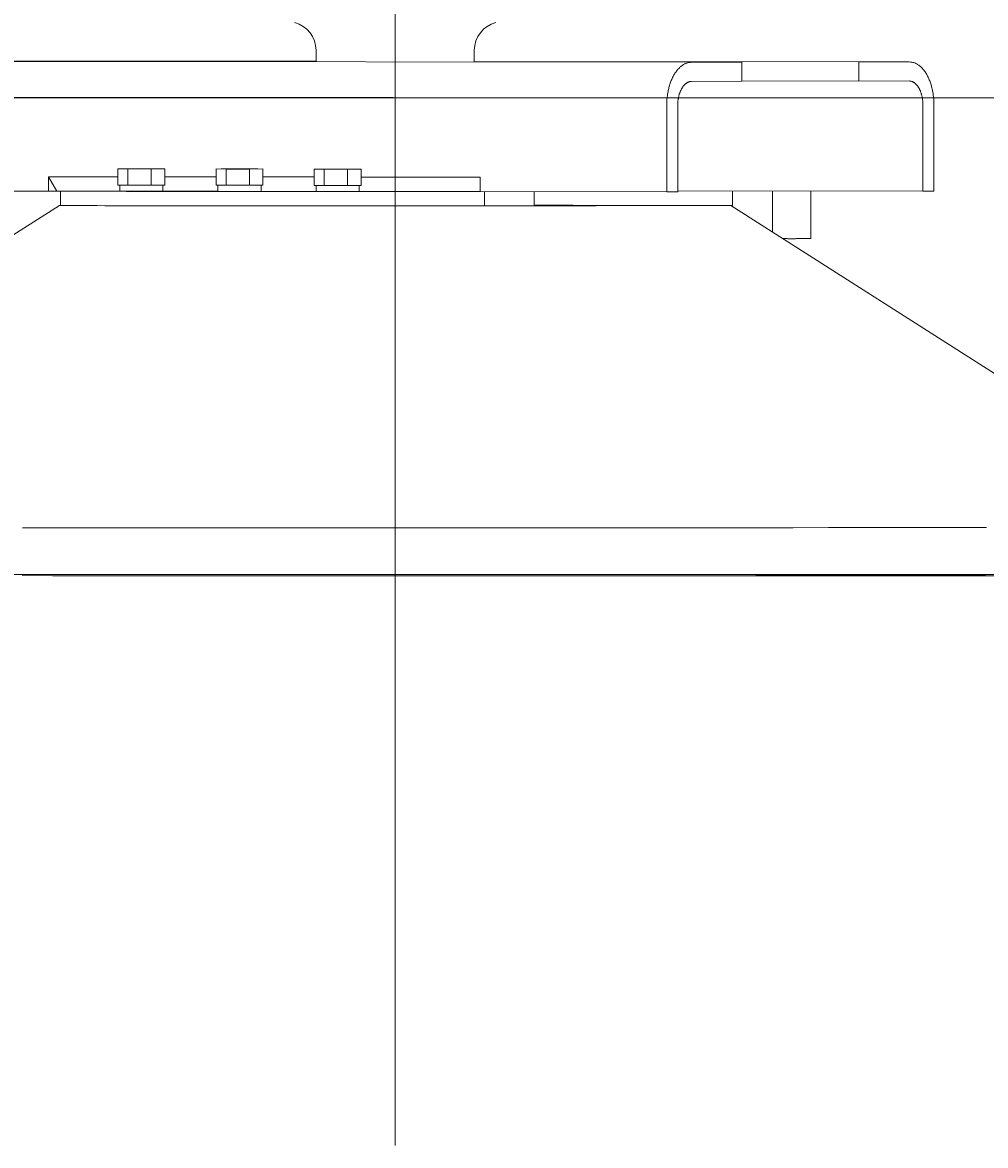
# Model space of a CAD drawing. Extents: x 0 to 59450, y 0 to 42050.
# Tile 17 of 256: x 5057 to 5458, y 10921 to 11390. Entities that reach past the tile are written whole.
import ezdxf

# ---------------------------------------------------------------- set-up
doc = ezdxf.new("R2010")
doc.units = 0
doc.header["$LTSCALE"] = 20
doc.header["$MEASUREMENT"] = 0
doc.layers.get('0').update_dxf_attribs({"linetype": 'CONTINUOUS'})
doc.layers.get('Defpoints').update_dxf_attribs({"linetype": 'CONTINUOUS'})
doc.dimstyles.new('DXF001', dxfattribs={"dimtxt": 3.1, "dimasz": 2, "dimexe": 2, "dimexo": 0.8, "dimgap": 0.09, "dimtad": 1, "dimdsep": 46, "dimtxsty": 'STANDARD', "dimcen": 0.09, "dimazin": 2, "dimtfac": 0.645161, "dimtdec": 4, "dimtmove": 0, "dimatfit": 3, "dimfxl": 1, "dimtvp": 0.66129, "dimtolj": 1, "dimtzin": 0, "dimarcsym": 0})

# ---------------------------------------------------------------- blocks, each defined once
blk = doc.blocks.new('_OPEN')
at = {"color": 0, "linetype": 'ByBlock', "lineweight": -2}
for p, q in [((-1, 0.166667), (0, 0)), ((0, 0), (-1, -0.166667)), ((0, 0), (-1, 0))]:
    blk.add_line(p, q, dxfattribs=at)
blk = doc.blocks.new('*D47')
at = {"color": 0, "linetype": 'Continuous', "lineweight": -2}
for p, q in [((5211.36, 11645.07), (4510.57, 11645.07)), ((4512.57, 11360.48), (4512.57, 11643.07)), ((5211.36, 11358.48), (4510.57, 11358.48))]:
    blk.add_line(p, q, dxfattribs=at)
at = {"layer": 'Defpoints', "color": 0, "linetype": 'Continuous'}
for p in [(4512.57, 11645.07), (5212.16, 11645.07), (5212.16, 11358.48)]:
    blk.add_point(p, dxfattribs=at)
at = {"color": 0, "linetype": 'Continuous', "lineweight": -2, "xscale": 2, "yscale": 2, "zscale": 2}
for p, rotation in [((4512.57, 11645.07), 90), ((4512.57, 11358.48), 270)]:
    blk.add_blockref('_OPEN', p, dxfattribs=dict(at, rotation=rotation))
at = {"color": 0, "linetype": 'Continuous', "lineweight": 13, "insert": (4510.93, 11630.68), "char_height": 3.1, "attachment_point": 5, "rotation": 90}
blk.add_mtext('\\A1;\\A1;287', dxfattribs=at)

msp = doc.modelspace()

# ---------------------------------------------------------------- linework, layer by layer
at = {"color": 3, "linetype": 'Continuous', "lineweight": 13}
for p, q in [((5212.164, 12814.96), (5212.164, 10921.355)), ((5212.164, 11103.873), (5212.164, 12814.959)), ((5179.164, 11373.521), (5179.164, 11378.273)), ((5245.164, 11378.273), (5245.164, 11373.454)), ((5179.164, 11373.671), (4982.411, 11373.871)), ((5353.095, 11373.344), (4982.411, 11373.721)), ((5051.342, 11373.866), (5179.164, 11373.736)), ((5245.164, 11373.669), (5422.889, 11373.488)), ((5405.53, 11373.441), (5245.164, 11373.604)), ((5335.738, 11373.297), (5356.704, 11373.34)), ((5356.704, 11365.34), (5356.704, 11373.34)), ((5426.497, 11373.485), (5405.53, 11373.441)), ((5405.53, 11365.441), (5405.53, 11373.441)), ((5335.738, 11365.297), (5356.704, 11365.34)), ((5405.53, 11365.441), (5356.704, 11365.491)), ((5426.497, 11365.485), (5405.53, 11365.441)), ((5325.398, 11319.275), (5325.398, 11355.275)), ((5325.399, 11355.275), (5325.41, 11356.133)), ((5329.993, 11355.284), (5330, 11355.761)), ((5329.994, 11319.285), (5329.994, 11355.285)), ((5432.241, 11355.497), (5432.234, 11355.973)), ((5432.241, 11319.497), (5432.241, 11355.497)), ((5436.836, 11355.506), (5436.825, 11356.364)), ((5436.836, 11319.506), (5436.836, 11355.506)), ((5067.552, 11325.538), (5096.549, 11325.508)), ((5067.552, 11325.538), (5070.999, 11319.545)), ((5067.552, 11319.538), (5067.552, 11325.538)), ((5100.688, 11328.795), (5096.549, 11328.808)), ((5096.549, 11328.808), (5096.549, 11322.008)), ((5098.706, 11328.812), (5102.187, 11328.819)), ((5100.688, 11328.795), (5110.465, 11328.793)), ((5100.688, 11321.995), (5100.688, 11328.795)), ((5102.187, 11328.819), (5111.964, 11328.818)), ((5116.103, 11328.805), (5110.465, 11328.793)), ((5110.465, 11328.793), (5110.465, 11321.993)), ((5111.964, 11328.818), (5113.948, 11328.812)), ((5116.103, 11328.805), (5116.103, 11322.005)), ((5116.103, 11325.488), (5137.477, 11325.467)), ((5141.616, 11328.753), (5137.477, 11328.766)), ((5137.477, 11328.766), (5137.477, 11321.966)), ((5139.635, 11328.77), (5143.115, 11328.778)), ((5141.616, 11328.753), (5151.393, 11328.752)), ((5141.616, 11321.953), (5141.616, 11328.753)), ((5143.115, 11328.778), (5152.892, 11328.776)), ((5157.031, 11328.763), (5151.393, 11328.752)), ((5151.393, 11328.752), (5151.393, 11321.952)), ((5152.892, 11328.776), (5154.876, 11328.77)), ((5157.031, 11328.763), (5157.031, 11321.963)), ((5157.031, 11325.447), (5178.405, 11325.425)), ((5182.544, 11328.711), (5178.405, 11328.724)), ((5178.405, 11328.724), (5178.405, 11321.924)), ((5180.562, 11328.729), (5184.043, 11328.736)), ((5182.544, 11328.711), (5192.321, 11328.71)), ((5182.544, 11321.911), (5182.544, 11328.711)), ((5184.043, 11328.736), (5193.82, 11328.735)), ((5197.959, 11328.722), (5192.321, 11328.71)), ((5192.321, 11328.71), (5192.321, 11321.91)), ((5193.82, 11328.735), (5195.804, 11328.729)), ((5197.959, 11328.722), (5197.959, 11321.922)), ((5197.959, 11325.405), (5247.635, 11325.355)), ((5247.635, 11325.355), (5247.635, 11319.355)), ((5096.549, 11322.008), (5097.371, 11322.005)), ((5097.326, 11319.466), (5097.326, 11322.006)), ((5097.371, 11322.006), (5100.688, 11322.006)), ((5102.63, 11321.994), (5100.688, 11321.995)), ((5102.63, 11322.006), (5114.983, 11322.006)), ((5114.983, 11322.003), (5116.103, 11322.005)), ((5115.326, 11322.006), (5115.326, 11319.466)), ((5137.477, 11321.966), (5138.299, 11321.963)), ((5138.254, 11319.425), (5138.254, 11321.965)), ((5138.299, 11321.965), (5141.616, 11321.965)), ((5143.558, 11321.953), (5141.616, 11321.953)), ((5143.558, 11321.965), (5148.523, 11321.965)), ((5151.393, 11321.952), (5148.523, 11321.952)), ((5151.393, 11321.965), (5155.911, 11321.965)), ((5155.911, 11321.961), (5157.031, 11321.963)), ((5156.254, 11321.965), (5156.254, 11319.425)), ((5178.405, 11321.924), (5179.227, 11321.922)), ((5179.182, 11319.383), (5179.182, 11321.923)), ((5179.227, 11321.923), (5182.544, 11321.923)), ((5184.486, 11321.911), (5182.544, 11321.911)), ((5184.486, 11321.923), (5189.451, 11321.923)), ((5192.321, 11321.91), (5189.451, 11321.911)), ((5192.321, 11321.923), (5196.839, 11321.923)), ((5196.839, 11321.92), (5197.959, 11321.922)), ((5197.182, 11321.923), (5197.182, 11319.383)), ((5034.81, 11319.571), (5067.552, 11319.538)), ((5070.999, 11319.545), (5067.552, 11319.538)), ((5072.635, 11319.543), (5070.999, 11319.545)), ((5097.326, 11319.518), (5072.636, 11319.543)), ((5072.636, 11319.543), (5072.636, 11313.543)), ((5080.699, 11319.488), (5078.107, 11319.5)), ((5083.513, 11319.479), (5080.699, 11319.488)), ((5086.905, 11319.468), (5083.513, 11319.479)), ((5090.831, 11319.457), (5086.905, 11319.468)), ((5095.228, 11319.447), (5090.831, 11319.457)), ((5100.073, 11319.437), (5095.228, 11319.447)), ((5101.156, 11319.466), (5097.326, 11319.466)), ((5105.398, 11319.427), (5100.073, 11319.437)), ((5115.326, 11319.466), (5101.156, 11319.466)), ((5111.162, 11319.418), (5105.398, 11319.427)), ((5117.353, 11319.409), (5111.162, 11319.418)), ((5138.254, 11319.476), (5115.326, 11319.5)), ((5123.927, 11319.401), (5117.353, 11319.409)), ((5130.865, 11319.394), (5123.927, 11319.401)), ((5138.113, 11319.387), (5130.865, 11319.394)), ((5145.642, 11319.38), (5138.113, 11319.387)), ((5142.084, 11319.425), (5138.254, 11319.425)), ((5156.254, 11319.425), (5142.084, 11319.425)), ((5153.395, 11319.375), (5145.642, 11319.38)), ((5161.333, 11319.37), (5153.395, 11319.375)), ((5179.182, 11319.435), (5156.254, 11319.458)), ((5169.401, 11319.366), (5161.333, 11319.37)), ((5177.555, 11319.362), (5169.401, 11319.366)), ((5185.744, 11319.36), (5177.555, 11319.362)), ((5183.012, 11319.383), (5179.182, 11319.383)), ((5197.182, 11319.383), (5183.012, 11319.383)), ((5193.922, 11319.358), (5185.744, 11319.36)), ((5202.047, 11319.356), (5193.922, 11319.358)), ((5247.635, 11319.365), (5197.182, 11319.416)), ((5210.075, 11319.356), (5202.047, 11319.356)), ((5217.975, 11319.356), (5210.075, 11319.356)), ((5225.706, 11319.357), (5217.975, 11319.356)), ((5233.243, 11319.358), (5225.706, 11319.357)), ((5240.548, 11319.36), (5233.243, 11319.358)), ((5247.635, 11319.363), (5240.548, 11319.36)), ((5247.635, 11319.355), (5325.398, 11319.275)), ((5249.445, 11313.363), (5249.445, 11319.353)), ((5270.164, 11319.332), (5270.164, 11313.423)), ((5325.398, 11319.275), (5329.994, 11319.285)), ((5329.994, 11319.6), (5432.241, 11319.497)), ((5352.841, 11319.577), (5352.841, 11313.577)), ((5369.511, 11319.539), (5369.51, 11319.56)), ((5369.511, 11319.522), (5369.511, 11319.539)), ((5369.511, 11319.512), (5369.511, 11319.522)), ((5369.511, 11319.503), (5369.511, 11319.512)), ((5369.511, 11319.494), (5369.511, 11319.503)), ((5369.512, 11319.484), (5369.511, 11319.494)), ((5369.512, 11319.475), (5369.512, 11319.484)), ((5369.512, 11319.465), (5369.512, 11319.475)), ((5369.512, 11319.456), (5369.512, 11319.465)), ((5369.512, 11319.446), (5369.512, 11319.456)), ((5369.513, 11319.437), (5369.512, 11319.446)), ((5369.513, 11319.427), (5369.513, 11319.437)), ((5369.513, 11319.417), (5369.513, 11319.427)), ((5369.513, 11319.408), (5369.513, 11319.417)), ((5369.513, 11319.398), (5369.513, 11319.408)), ((5369.513, 11319.389), (5369.513, 11319.398)), ((5369.514, 11319.379), (5369.513, 11319.389)), ((5369.514, 11319.37), (5369.514, 11319.379)), ((5369.514, 11319.36), (5369.514, 11319.37)), ((5369.514, 11319.351), (5369.514, 11319.36)), ((5369.514, 11319.341), (5369.514, 11319.351)), ((5369.514, 11319.332), (5369.514, 11319.341)), ((5369.514, 11319.322), (5369.514, 11319.332)), ((5369.515, 11319.313), (5369.514, 11319.322)), ((5369.515, 11319.303), (5369.515, 11319.313)), ((5369.515, 11319.294), (5369.515, 11319.303)), ((5369.515, 11319.284), (5369.515, 11319.294)), ((5369.515, 11319.275), (5369.515, 11319.284)), ((5369.515, 11319.265), (5369.515, 11319.275)), ((5369.515, 11319.256), (5369.515, 11319.265)), ((5369.516, 11319.246), (5369.515, 11319.256)), ((5369.516, 11319.237), (5369.516, 11319.246)), ((5369.516, 11319.227), (5369.516, 11319.237)), ((5369.516, 11319.217), (5369.516, 11319.227)), ((5369.516, 11319.208), (5369.516, 11319.217)), ((5369.516, 11319.198), (5369.516, 11319.208)), ((5369.516, 11319.189), (5369.516, 11319.198)), ((5369.516, 11319.179), (5369.516, 11319.189)), ((5369.516, 11319.17), (5369.516, 11319.179)), ((5369.517, 11319.16), (5369.516, 11319.17)), ((5369.517, 11319.151), (5369.517, 11319.16)), ((5369.517, 11319.141), (5369.517, 11319.151)), ((5369.517, 11319.132), (5369.517, 11319.141)), ((5369.517, 11319.122), (5369.517, 11319.132)), ((5369.517, 11319.113), (5369.517, 11319.122)), ((5369.517, 11319.103), (5369.517, 11319.113)), ((5369.517, 11319.094), (5369.517, 11319.103)), ((5369.517, 11319.084), (5369.517, 11319.094)), ((5369.517, 11319.075), (5369.517, 11319.084)), ((5369.518, 11319.065), (5369.517, 11319.075)), ((5369.518, 11319.055), (5369.518, 11319.065)), ((5369.518, 11319.046), (5369.518, 11319.055)), ((5369.518, 11319.036), (5369.518, 11319.046)), ((5369.518, 11319.027), (5369.518, 11319.036)), ((5369.518, 11319.017), (5369.518, 11319.027)), ((5369.518, 11319.008), (5369.518, 11319.017)), ((5369.518, 11318.998), (5369.518, 11319.008)), ((5369.518, 11318.989), (5369.518, 11318.998)), ((5369.518, 11318.979), (5369.518, 11318.989)), ((5369.518, 11318.97), (5369.518, 11318.979)), ((5369.518, 11318.96), (5369.518, 11318.97)), ((5369.518, 11318.951), (5369.518, 11318.96)), ((5369.518, 11318.941), (5369.518, 11318.951)), ((5369.518, 11318.932), (5369.518, 11318.941)), ((5369.519, 11318.922), (5369.518, 11318.932)), ((5369.519, 11318.913), (5369.519, 11318.922)), ((5369.519, 11318.903), (5369.519, 11318.913)), ((5369.519, 11318.893), (5369.519, 11318.903)), ((5369.519, 11318.884), (5369.519, 11318.893)), ((5369.519, 11318.874), (5369.519, 11318.884)), ((5369.519, 11318.865), (5369.519, 11318.874)), ((5369.519, 11318.855), (5369.519, 11318.865)), ((5369.519, 11318.846), (5369.519, 11318.855)), ((5369.519, 11318.836), (5369.519, 11318.846)), ((5369.519, 11318.827), (5369.519, 11318.836)), ((5369.519, 11318.817), (5369.519, 11318.827)), ((5369.519, 11318.808), (5369.519, 11318.817)), ((5369.519, 11318.798), (5369.519, 11318.808)), ((5369.519, 11318.789), (5369.519, 11318.798)), ((5369.519, 11318.779), (5369.519, 11318.789)), ((5369.519, 11318.77), (5369.519, 11318.779)), ((5369.519, 11318.76), (5369.519, 11318.77)), ((5369.519, 11318.75), (5369.519, 11318.76)), ((5369.519, 11318.702), (5369.519, 11318.712)), ((5369.519, 11302.485), (5369.519, 11318.703)), ((5385.513, 11319.544), (5385.513, 11319.523)), ((5385.513, 11319.523), (5385.514, 11319.502)), ((5385.514, 11319.502), (5385.514, 11319.481)), ((5385.514, 11319.481), (5385.514, 11319.46)), ((5385.514, 11319.46), (5385.515, 11319.439)), ((5385.515, 11319.439), (5385.515, 11319.418)), ((5385.515, 11319.418), (5385.515, 11319.397)), ((5385.515, 11319.397), (5385.515, 11319.376)), ((5385.515, 11319.376), (5385.516, 11319.355)), ((5385.516, 11319.355), (5385.516, 11319.334)), ((5385.516, 11319.334), (5385.516, 11319.313)), ((5385.516, 11319.313), (5385.516, 11319.292)), ((5385.516, 11319.292), (5385.516, 11319.271)), ((5385.516, 11319.271), (5385.517, 11319.25)), ((5385.517, 11319.25), (5385.517, 11319.229)), ((5385.517, 11319.229), (5385.517, 11319.208)), ((5385.517, 11319.208), (5385.517, 11319.187)), ((5385.517, 11319.187), (5385.517, 11319.166)), ((5385.517, 11319.166), (5385.517, 11319.144)), ((5385.517, 11319.144), (5385.518, 11319.123)), ((5385.518, 11319.123), (5385.518, 11319.102)), ((5385.518, 11319.102), (5385.518, 11319.081)), ((5385.518, 11319.081), (5385.518, 11319.06)), ((5385.518, 11319.06), (5385.518, 11319.039)), ((5385.518, 11319.039), (5385.518, 11319.018)), ((5385.518, 11319.018), (5385.518, 11318.997)), ((5385.518, 11318.997), (5385.518, 11318.976)), ((5385.518, 11318.976), (5385.518, 11318.955)), ((5385.518, 11318.955), (5385.519, 11318.934)), ((5385.519, 11318.934), (5385.519, 11318.913)), ((5385.519, 11318.913), (5385.519, 11318.892)), ((5385.519, 11318.892), (5385.519, 11318.871)), ((5385.519, 11318.871), (5385.519, 11318.849)), ((5385.519, 11318.849), (5385.519, 11318.829)), ((5385.519, 11318.829), (5385.519, 11318.81)), ((5385.519, 11318.81), (5385.519, 11318.787)), ((5385.519, 11318.787), (5385.519, 11318.75)), ((5385.519, 11318.75), (5385.519, 11318.702)), ((5385.519, 11318.703), (5385.519, 11299.703)), ((5436.836, 11319.506), (5432.241, 11319.497)), ((4862.164, 11179.559), (5072.164, 11313.559)), ((5072.636, 11313.575), (5072.258, 11313.566)), ((5072.635, 11313.543), (5073.386, 11313.533)), ((5078.022, 11313.501), (5080.071, 11313.492)), ((5080.071, 11313.492), (5082.408, 11313.483)), ((5080.697, 11313.489), (5083.68, 11313.479)), ((5082.408, 11313.483), (5085.037, 11313.474)), ((5083.68, 11313.479), (5087.16, 11313.468)), ((5085.037, 11313.474), (5087.938, 11313.465)), ((5087.16, 11313.468), (5091.122, 11313.457)), ((5087.938, 11313.465), (5091.108, 11313.457)), ((5091.108, 11313.457), (5094.524, 11313.449)), ((5091.122, 11313.457), (5095.584, 11313.447)), ((5094.524, 11313.449), (5098.18, 11313.441)), ((5095.584, 11313.447), (5100.519, 11313.437)), ((5098.18, 11313.441), (5102.051, 11313.433)), ((5100.519, 11313.437), (5105.934, 11313.427)), ((5102.051, 11313.433), (5106.128, 11313.426)), ((5105.934, 11313.427), (5111.79, 11313.418)), ((5106.128, 11313.426), (5110.386, 11313.419)), ((5110.386, 11313.419), (5114.813, 11313.413)), ((5111.79, 11313.418), (5118.08, 11313.409)), ((5114.813, 11313.413), (5119.383, 11313.407)), ((5118.08, 11313.409), (5124.755, 11313.4)), ((5119.383, 11313.407), (5124.081, 11313.401)), ((5124.081, 11313.401), (5128.89, 11313.396)), ((5124.755, 11313.4), (5131.797, 11313.393)), ((5128.89, 11313.396), (5133.815, 11313.391)), ((5131.797, 11313.393), (5139.148, 11313.386)), ((5133.815, 11313.391), (5138.9, 11313.386)), ((5138.9, 11313.386), (5144.204, 11313.381)), ((5139.148, 11313.386), (5146.775, 11313.379)), ((5144.204, 11313.381), (5149.707, 11313.377)), ((5146.775, 11313.379), (5154.63, 11313.374)), ((5149.707, 11313.377), (5155.396, 11313.373)), ((5154.63, 11313.374), (5162.677, 11313.369)), ((5155.396, 11313.373), (5161.252, 11313.37)), ((5161.252, 11313.37), (5167.272, 11313.367)), ((5162.677, 11313.369), (5170.819, 11313.365)), ((5167.272, 11313.367), (5173.431, 11313.364)), ((5170.819, 11313.365), (5178.996, 11313.362)), ((5173.431, 11313.364), (5179.719, 11313.361)), ((5178.996, 11313.362), (5187.315, 11313.359)), ((5179.719, 11313.361), (5186.112, 11313.359)), ((5186.112, 11313.359), (5192.594, 11313.358)), ((5187.315, 11313.359), (5195.783, 11313.357)), ((5192.594, 11313.358), (5199.142, 11313.357)), ((5195.783, 11313.357), (5203.737, 11313.356)), ((5199.142, 11313.357), (5205.737, 11313.356)), ((5203.737, 11313.356), (5210.917, 11313.356)), ((5205.737, 11313.356), (5212.355, 11313.356)), ((5210.917, 11313.356), (5219.744, 11313.356)), ((5212.355, 11313.356), (5218.972, 11313.356)), ((5218.972, 11313.356), (5225.574, 11313.357)), ((5219.744, 11313.356), (5232.753, 11313.359)), ((5225.574, 11313.357), (5232.141, 11313.358)), ((5232.141, 11313.358), (5238.624, 11313.36)), ((5232.753, 11313.359), (5249.444, 11313.363)), ((5238.624, 11313.36), (5244.992, 11313.362)), ((5244.992, 11313.362), (5251.336, 11313.364)), ((5249.445, 11313.444), (5296.028, 11313.396)), ((5251.336, 11313.364), (5257.673, 11313.367)), ((5257.673, 11313.367), (5263.555, 11313.37)), ((5263.555, 11313.37), (5268.812, 11313.373)), ((5268.812, 11313.373), (5275.146, 11313.378)), ((5352.841, 11313.577), (5270.164, 11313.661)), ((5273.464, 11313.632), (5270.164, 11313.637)), ((5275.91, 11313.627), (5273.464, 11313.632)), ((5275.146, 11313.378), (5284.334, 11313.386)), ((5277.392, 11313.624), (5275.91, 11313.627)), ((5278.447, 11313.622), (5277.392, 11313.624)), ((5279.581, 11313.62), (5278.447, 11313.622)), ((5280.753, 11313.617), (5279.581, 11313.62)), ((5281.829, 11313.614), (5280.753, 11313.617)), ((5282.823, 11313.611), (5281.829, 11313.614)), ((5283.766, 11313.608), (5282.823, 11313.611)), ((5284.658, 11313.606), (5283.766, 11313.608)), ((5284.334, 11313.386), (5296.028, 11313.397)), ((5285.487, 11313.603), (5284.658, 11313.606)), ((5286.258, 11313.6), (5285.487, 11313.603)), ((5286.97, 11313.597), (5286.258, 11313.6)), ((5287.627, 11313.594), (5286.97, 11313.597)), ((5288.227, 11313.591), (5287.627, 11313.594)), ((5288.772, 11313.589), (5288.227, 11313.591)), ((5289.261, 11313.586), (5288.772, 11313.589)), ((5289.697, 11313.583), (5289.261, 11313.586)), ((5291.249, 11313.41), (5291.241, 11313.401)), ((5291.254, 11313.417), (5291.249, 11313.41)), ((5291.258, 11313.421), (5291.254, 11313.417)), ((5291.261, 11313.424), (5291.258, 11313.421)), ((5291.264, 11313.428), (5291.261, 11313.424)), ((5291.267, 11313.432), (5291.264, 11313.428)), ((5291.27, 11313.436), (5291.267, 11313.432)), ((5291.274, 11313.44), (5291.27, 11313.436)), ((5291.277, 11313.444), (5291.274, 11313.44)), ((5291.28, 11313.448), (5291.277, 11313.444)), ((5291.283, 11313.451), (5291.28, 11313.448)), ((5291.286, 11313.455), (5291.283, 11313.451)), ((5291.29, 11313.459), (5291.286, 11313.455)), ((5291.293, 11313.463), (5291.29, 11313.459)), ((5291.296, 11313.467), (5291.293, 11313.463)), ((5291.299, 11313.471), (5291.296, 11313.467)), ((5291.303, 11313.475), (5291.299, 11313.471)), ((5291.306, 11313.478), (5291.303, 11313.475)), ((5291.309, 11313.482), (5291.306, 11313.478)), ((5291.312, 11313.486), (5291.309, 11313.482)), ((5291.315, 11313.49), (5291.312, 11313.486)), ((5291.319, 11313.494), (5291.315, 11313.49)), ((5291.322, 11313.498), (5291.319, 11313.494)), ((5291.325, 11313.502), (5291.322, 11313.498)), ((5291.328, 11313.506), (5291.325, 11313.502)), ((5291.331, 11313.509), (5291.328, 11313.506)), ((5291.335, 11313.513), (5291.331, 11313.509)), ((5291.338, 11313.517), (5291.335, 11313.513)), ((5291.341, 11313.521), (5291.338, 11313.517)), ((5291.344, 11313.525), (5291.341, 11313.521)), ((5291.394, 11313.561), (5291.343, 11313.564)), ((5291.348, 11313.529), (5291.344, 11313.525)), ((5291.351, 11313.533), (5291.348, 11313.529)), ((5291.354, 11313.537), (5291.351, 11313.533)), ((5291.357, 11313.54), (5291.354, 11313.537)), ((5291.36, 11313.544), (5291.357, 11313.54)), ((5291.364, 11313.548), (5291.36, 11313.544)), ((5291.367, 11313.552), (5291.364, 11313.548)), ((5291.37, 11313.556), (5291.367, 11313.552)), ((5291.37, 11313.556), (5291.403, 11313.559)), ((5346.105, 11313.5), (5291.37, 11313.556)), ((5346.105, 11313.501), (5346.436, 11313.502)), ((5346.436, 11313.502), (5346.756, 11313.504)), ((5346.756, 11313.504), (5347.067, 11313.505)), ((5347.067, 11313.505), (5347.367, 11313.507)), ((5347.367, 11313.507), (5347.657, 11313.508)), ((5347.657, 11313.508), (5347.938, 11313.51)), ((5347.938, 11313.51), (5348.208, 11313.512)), ((5348.208, 11313.512), (5348.469, 11313.513)), ((5348.469, 11313.513), (5348.72, 11313.515)), ((5348.72, 11313.515), (5348.961, 11313.516)), ((5348.961, 11313.516), (5349.193, 11313.518)), ((5349.193, 11313.518), (5349.415, 11313.519)), ((5349.415, 11313.519), (5349.628, 11313.521)), ((5349.628, 11313.521), (5349.831, 11313.522)), ((5349.831, 11313.522), (5350.026, 11313.524)), ((5350.026, 11313.524), (5350.211, 11313.525)), ((5350.211, 11313.525), (5350.387, 11313.527)), ((5350.387, 11313.527), (5350.554, 11313.529)), ((5350.554, 11313.529), (5350.713, 11313.53)), ((5350.713, 11313.53), (5350.862, 11313.532)), ((5350.862, 11313.532), (5351.003, 11313.533)), ((5351.003, 11313.533), (5351.136, 11313.535)), ((5351.136, 11313.535), (5351.259, 11313.536)), ((5351.259, 11313.536), (5351.375, 11313.538)), ((5351.375, 11313.538), (5351.482, 11313.539)), ((5351.482, 11313.539), (5351.581, 11313.541)), ((5352.164, 11313.559), (5562.164, 11179.56)), ((5374.55, 11299.692), (5373.896, 11299.693)), ((5375.049, 11299.692), (5374.55, 11299.692)), ((5375.372, 11299.692), (5375.049, 11299.692)), ((5375.621, 11299.692), (5375.372, 11299.692)), ((5375.895, 11299.691), (5375.621, 11299.692)), ((5376.184, 11299.691), (5375.895, 11299.691)), ((5376.462, 11299.691), (5376.184, 11299.691)), ((5376.732, 11299.691), (5376.462, 11299.691)), ((5377.004, 11299.691), (5376.732, 11299.691)), ((5377.279, 11299.691), (5377.004, 11299.691)), ((5377.56, 11299.691), (5377.279, 11299.691)), ((5377.847, 11299.691), (5377.56, 11299.691)), ((5378.139, 11299.691), (5377.847, 11299.691)), ((5378.434, 11299.691), (5378.139, 11299.691)), ((5378.734, 11299.691), (5378.434, 11299.691)), ((5379.036, 11299.691), (5378.734, 11299.691)), ((5379.341, 11299.692), (5379.036, 11299.691)), ((5379.648, 11299.692), (5379.341, 11299.692)), ((5379.956, 11299.692), (5379.648, 11299.692)), ((5380.264, 11299.692), (5379.956, 11299.692)), ((5380.571, 11299.692), (5380.264, 11299.692)), ((5380.877, 11299.692), (5380.571, 11299.692)), ((5381.18, 11299.692), (5380.877, 11299.692)), ((5381.48, 11299.693), (5381.18, 11299.692)), ((5381.775, 11299.693), (5381.48, 11299.693)), ((5382.065, 11299.693), (5381.775, 11299.693)), ((5382.349, 11299.694), (5382.065, 11299.693)), ((5382.625, 11299.694), (5382.349, 11299.694)), ((5382.893, 11299.694), (5382.625, 11299.694)), ((5383.152, 11299.694), (5382.893, 11299.694)), ((5383.4, 11299.695), (5383.152, 11299.694)), ((5383.637, 11299.695), (5383.4, 11299.695)), ((5383.862, 11299.696), (5383.637, 11299.695)), ((5384.075, 11299.696), (5383.862, 11299.696)), ((5384.275, 11299.696), (5384.075, 11299.696)), ((5384.461, 11299.697), (5384.275, 11299.696)), ((5384.632, 11299.697), (5384.461, 11299.697)), ((5384.788, 11299.698), (5384.632, 11299.697)), ((5384.93, 11299.698), (5384.788, 11299.698)), ((5385.056, 11299.699), (5384.93, 11299.698)), ((5385.167, 11299.699), (5385.056, 11299.699)), ((5385.262, 11299.7), (5385.167, 11299.699)), ((5385.519, 11299.702), (5385.512, 11299.702)), ((5070.699, 11179.094), (5056.729, 11179.104)), ((5082.408, 11179.087), (5070.699, 11179.094)), ((5095.592, 11179.08), (5082.408, 11179.087)), ((5109.889, 11179.073), (5095.592, 11179.08)), ((5124.351, 11179.067), (5109.889, 11179.073)), ((5139.018, 11179.062), (5124.351, 11179.067)), ((5154.114, 11179.058), (5139.018, 11179.062)), ((5169.572, 11179.055), (5154.114, 11179.058)), ((5185.304, 11179.053), (5169.572, 11179.055)), ((5201.264, 11179.051), (5185.304, 11179.053)), ((5217.43, 11179.051), (5201.264, 11179.051)), ((5233.745, 11179.052), (5217.43, 11179.051)), ((5250.159, 11179.054), (5233.745, 11179.052)), ((5266.614, 11179.057), (5250.159, 11179.054)), ((5283.055, 11179.062), (5266.614, 11179.057)), ((5299.427, 11179.067), (5283.055, 11179.062)), ((5315.666, 11179.074), (5299.427, 11179.067)), ((5331.72, 11179.082), (5315.666, 11179.074)), ((5347.522, 11179.091), (5331.72, 11179.082)), ((5363.026, 11179.101), (5347.522, 11179.091)), ((5378.164, 11179.112), (5363.026, 11179.101)), ((5392.898, 11179.124), (5378.164, 11179.112)), ((5407.162, 11179.138), (5392.898, 11179.124)), ((5420.931, 11179.152), (5407.162, 11179.138)), ((5434.14, 11179.167), (5420.931, 11179.152)), ((5446.777, 11179.183), (5434.14, 11179.167)), ((5458.785, 11179.199), (5446.777, 11179.183)), ((4862.164, 11159.559), (5562.164, 11159.559)), ((5056.671, 11159.104), (5069.264, 11159.096)), ((5069.264, 11159.096), (5082.313, 11159.088)), ((5082.313, 11159.088), (5095.821, 11159.08)), ((5095.821, 11159.08), (5109.755, 11159.074)), ((5109.755, 11159.074), (5124.108, 11159.068)), ((5124.108, 11159.068), (5138.84, 11159.063)), ((5138.84, 11159.063), (5153.937, 11159.058)), ((5153.937, 11159.058), (5169.349, 11159.055)), ((5169.349, 11159.055), (5185.053, 11159.053)), ((5185.053, 11159.053), (5200.996, 11159.052)), ((5200.996, 11159.052), (5217.142, 11159.052)), ((5217.142, 11159.052), (5233.434, 11159.052)), ((5233.434, 11159.052), (5249.826, 11159.054)), ((5249.826, 11159.054), (5266.261, 11159.058)), ((5266.261, 11159.058), (5282.684, 11159.062)), ((5282.684, 11159.062), (5299.039, 11159.067)), ((5299.039, 11159.067), (5315.262, 11159.074)), ((5315.262, 11159.074), (5331.303, 11159.082)), ((5331.303, 11159.082), (5347.093, 11159.091)), ((5347.093, 11159.091), (5362.588, 11159.101)), ((5362.588, 11159.101), (5377.719, 11159.112)), ((5377.719, 11159.112), (5392.45, 11159.124)), ((5392.45, 11159.124), (5406.712, 11159.137)), ((5406.712, 11159.137), (5420.481, 11159.151)), ((5420.481, 11159.151), (5433.694, 11159.166)), ((5433.694, 11159.166), (5446.337, 11159.182)), ((5446.337, 11159.182), (5458.353, 11159.199))]:
    msp.add_line(p, q, dxfattribs=at)
at = {"color": 7, "linetype": 'Continuous', "lineweight": 13}
msp.add_line((4843.865, 11358.484), (6041.308, 11358.484), dxfattribs=at)
at = {"linetype": 'Continuous', "lineweight": 13}
for p, q in [((5212.164, 11358.484), (5735.105, 11358.484)), ((5212.164, 11159.052), (5735.105, 11159.052))]:
    msp.add_line(p, q, dxfattribs=at)
at = {"color": 3, "linetype": 'Continuous', "lineweight": 13}
for centre, radius, start, end in [((5167.164, 11378.273), 12, 0, 75.46554), ((5257.164, 11378.273), 12, 104.53445, 180), ((5323.074, 11379.722), 11.583, 311.0557, 314.35453), ((5325.3, 11379.329), 9.834, 306.65589, 310.43025), ((5327.583, 11378.498), 7.813, 301.6042, 306.24145), ((5328.043, 11379.639), 8.527, 299.195, 303.09955), ((5324.963, 11387.325), 16.725, 297.5522, 299.31703), ((5331.263, 11378.865), 6.408, 287.15194, 292.62416), ((5333.096, 11378.067), 5.156, 277.03431, 286.96749), ((5333.443, 11385.336), 12.255, 275.42381, 280.7915), ((5428.737, 11385.506), 12.229, 259.44164, 264.81819), ((5429.114, 11378.247), 5.138, 253.24928, 263.20869), ((5430.938, 11379.042), 6.378, 247.58382, 253.07498), ((5437.18, 11387.47), 16.635, 240.86687, 242.63817), ((5434.143, 11379.814), 8.479, 237.07562, 240.99517), ((5434.606, 11378.675), 7.767, 233.91643, 238.57247), ((5436.877, 11379.502), 9.773, 229.70958, 233.49962), ((5439.092, 11379.895), 11.512, 225.77603, 229.08863), ((5309.567, 11375.78), 20.327, 332.92602, 335.30212), ((5311.712, 11376.627), 18.806, 330.21971, 332.72447), ((5313.787, 11377.34), 17.361, 327.48762, 330.12792), ((5315.811, 11377.994), 16.009, 324.48277, 327.25718), ((5317.926, 11378.405), 14.528, 321.37262, 324.33272), ((5320.048, 11378.678), 13.045, 317.91052, 321.09148), ((5321.724, 11379.079), 12.071, 314.60208, 317.90862), ((5440.44, 11379.254), 11.996, 222.20083, 225.52103), ((5442.11, 11378.855), 12.966, 219.00457, 222.19836), ((5444.226, 11378.586), 14.444, 215.7563, 218.72794), ((5446.337, 11378.176), 15.918, 212.81412, 215.59886), ((5448.357, 11377.526), 17.267, 209.93246, 212.58208), ((5450.43, 11376.819), 18.711, 207.3332, 209.84626), ((5452.574, 11375.973), 20.231, 204.74058, 207.12402), ((5454.647, 11375.025), 21.717, 202.39814, 204.66545), ((5298.402, 11368.193), 28.435, 346.29883, 348.13091), ((5300.038, 11369.723), 27.211, 344.26607, 346.17273), ((5301.681, 11371.155), 26.018, 342.24352, 344.22306), ((5303.549, 11372.501), 24.652, 340.02895, 342.09508), ((5305.445, 11373.714), 23.286, 337.81655, 339.97326), ((5307.493, 11374.825), 21.812, 335.38294, 337.64382), ((5322.39, 11367.149), 10.448, 330.20904, 332.71381), ((5323.543, 11367.541), 9.644, 327.49451, 330.13484), ((5324.668, 11367.906), 8.893, 324.48205, 327.25652), ((5325.843, 11368.134), 8.071, 321.36857, 324.32876), ((5327.022, 11368.286), 7.247, 317.9064, 321.08749), ((5327.953, 11368.509), 6.706, 314.59372, 317.90042), ((5328.703, 11368.865), 6.434, 311.05515, 314.35418), ((5329.939, 11368.648), 5.463, 306.64693, 310.42155), ((5331.208, 11368.185), 4.34, 301.60386, 306.24146), ((5331.463, 11368.821), 4.737, 299.18331, 303.08818), ((5329.753, 11373.087), 9.288, 297.5528, 299.31779), ((5333.252, 11368.389), 3.559, 287.14722, 292.61994), ((5334.271, 11367.946), 2.864, 277.02588, 286.96001), ((5334.464, 11371.983), 6.807, 275.41653, 280.78471), ((5427.741, 11372.164), 6.794, 259.44207, 264.8185), ((5427.951, 11368.13), 2.854, 253.24899, 263.20821), ((5428.964, 11368.572), 3.544, 247.5861, 253.07719), ((5432.432, 11373.252), 9.24, 240.86075, 242.63203), ((5430.745, 11369.001), 4.711, 237.07801, 240.99753), ((5431.002, 11368.367), 4.314, 233.91346, 238.56948), ((5432.263, 11368.829), 5.43, 229.7155, 233.50554), ((5433.494, 11369.045), 6.394, 225.76774, 229.08035), ((5434.242, 11368.69), 6.665, 222.20671, 225.52693), ((5435.171, 11368.469), 7.203, 219.00717, 222.20099), ((5436.346, 11368.318), 8.024, 215.75365, 218.72532), ((5437.518, 11368.091), 8.843, 212.81388, 215.59865), ((5438.641, 11367.73), 9.593, 209.93642, 212.58608), ((5439.792, 11367.335), 10.394, 207.32683, 209.83993), ((5440.984, 11366.869), 11.24, 204.74686, 207.13034), ((5456.697, 11373.918), 23.193, 200.06163, 202.22395), ((5458.597, 11372.707), 24.563, 197.92826, 199.99924), ((5460.469, 11371.368), 25.934, 195.80141, 197.7851), ((5462.119, 11369.937), 27.132, 193.84135, 195.75153), ((5463.761, 11368.411), 28.363, 191.87977, 193.71478), ((5294.018, 11359.648), 31.54, 355.18748, 356.79306), ((5293.505, 11361.482), 32.205, 353.58429, 355.17578), ((5295.031, 11363.181), 30.881, 351.79622, 353.4705), ((5296.105, 11364.867), 30.059, 350.04139, 351.77087), ((5297.19, 11366.574), 29.288, 348.16093, 349.94076), ((5313.121, 11359.677), 17.158, 351.79393, 353.46811), ((5313.718, 11360.615), 16.701, 350.03794, 351.76732), ((5314.321, 11361.562), 16.272, 348.16102, 349.94076), ((5314.994, 11362.462), 15.798, 346.29658, 348.12857), ((5315.903, 11363.314), 15.118, 344.2588, 346.16538), ((5316.817, 11364.108), 14.455, 342.23871, 344.21818), ((5317.855, 11364.855), 13.696, 340.02645, 342.09253), ((5318.908, 11365.53), 12.937, 337.80897, 339.96564), ((5320.046, 11366.144), 12.117, 335.38821, 337.64907), ((5321.198, 11366.678), 11.293, 332.91938, 335.29547), ((5442.135, 11366.34), 12.065, 202.39743, 204.66478), ((5443.274, 11365.723), 12.884, 200.05235, 202.21472), ((5444.329, 11365.053), 13.646, 197.93101, 200.00204), ((5445.369, 11364.308), 14.407, 195.8009, 197.78464), ((5446.286, 11363.516), 15.073, 193.8491, 195.75932), ((5447.199, 11362.663), 15.756, 191.87139, 193.70644), ((5447.877, 11361.768), 16.235, 190.06724, 191.84951), ((5448.484, 11360.823), 16.669, 188.23831, 189.96974), ((5449.087, 11359.887), 17.131, 186.53564, 188.21141), ((5449.94, 11358.945), 17.872, 184.83008, 186.42262), ((5464.983, 11366.795), 29.225, 190.0669, 191.84913), ((5466.076, 11365.094), 30.006, 188.24061, 189.972), ((5467.161, 11363.407), 30.838, 186.53285, 188.20858), ((5468.696, 11361.714), 32.171, 184.83254, 186.42503), ((5468.195, 11359.878), 31.517, 183.20785, 184.81406), ((5295.89, 11357.798), 29.567, 356.77225, 358.45817), ((5313.598, 11356.686), 16.428, 356.77372, 358.45952), ((5312.558, 11357.716), 17.524, 355.1799, 356.78537), ((5312.273, 11358.734), 17.893, 353.58056, 355.17194), ((5449.661, 11357.928), 17.509, 183.21571, 184.82196), ((5448.628, 11356.898), 16.419, 181.5409, 183.22713), ((5466.335, 11358.032), 29.557, 181.54875, 183.23493), ((5062.204, 9958.57), 1361.012, 89.444374, 89.560859), ((5067.203, 9917.568), 1401.974, 89.554345, 89.664891), ((5376.676, 11318.746), 7.157, 179.96185, 180.03815), ((5373.113, 11318.736), 3.593, 179.92378, 180.07622), ((5372.712, 11318.727), 3.193, 179.9137, 180.0863), ((5373.313, 11318.678), 3.794, 179.3361, 179.48259), ((5072.269, 11313.365), 0.216, 57.80546, 117.16496), ((5071.75, 11317.934), 4.398, 275.48514, 276.6342), ((5072.501, 11306.119), 7.429, 86.97606, 90.90387), ((5072.467, 11240.392), 73.148, 89.02126, 89.66611), ((5072.637, 11167.98), 145.554, 89.24604, 89.70555), ((5072.105, 11053.485), 260.049, 89.39705, 89.64508), ((5071.956, 10811.73), 501.799, 89.52096, 89.7035), ((5071.552, 10695.071), 618.457, 89.561801, 89.695265), ((5070.905, 10145.843), 1167.68, 89.642776, 89.742582), ((5070.683, 10097.747), 1215.776, 89.654098, 89.736105), ((5070.182, 9185.478), 2128.038, 89.716875, 89.784507), ((5292.174, 11627.123), 313.55, 269.54744, 269.61739), ((5291.923, 11514.076), 200.505, 269.47333, 269.56832), ((5291.738, 11434.243), 120.673, 269.37072, 269.50419), ((5291.568, 11378.085), 64.516, 269.22327, 269.43039), ((5291.457, 11343.45), 29.883, 268.98195, 269.33592), ((5291.382, 11323.966), 10.4, 268.50888, 269.27536), ((5291.357, 11315.689), 2.125, 267.10837, 269.62198), ((5291.421, 11313.634), 0.0776, 249.55342, 256.0495), ((5353.301, 11408.572), 95.011, 268.92812, 269.05562), ((5352.882, 11237.896), 75.656, 90.91618, 90.98511), ((5352.772, 11254.647), 58.905, 90.98854, 91.06977), ((5352.219, 11335.08), 21.51, 268.70898, 269.10566), ((5352.696, 11268.397), 45.156, 91.09754, 91.19399), ((5352.613, 11279.995), 33.56, 91.21715, 91.33447), ((5352.178, 11324.532), 10.964, 268.46369, 268.87559), ((5352.529, 11289.764), 23.791, 91.36828, 91.51475), ((5352.454, 11297.44), 16.116, 91.56349, 91.75271), ((5352.716, 11336.773), 23.214, 268.14092, 268.25229), ((5352.232, 11319.404), 5.84, 267.79365, 268.23543), ((5352.389, 11303.222), 10.335, 91.83059, 92.08077), ((5352.165, 11315.889), 2.324, 267.22145, 268.26749), ((5352.332, 11307.452), 6.105, 92.21285, 92.56413), ((5352.16, 11314.524), 0.961, 266.10133, 267.95265), ((5352.282, 11310.372), 3.186, 92.81803, 93.34027), ((5352.156, 11313.821), 0.259, 263.31629, 267.94107), ((5352.239, 11312.165), 1.394, 93.79351, 94.66327), ((5352.155, 11313.579), 0.0182, 242.50339, 282.99842), ((5352.207, 11313.12), 0.44, 96.21366, 97.88087), ((5352.163, 11313.565), 0.0063, 228.29224, 272.78773), ((5352.181, 11313.507), 0.0553, 107.80035, 112.55054), ((5385.579, 11252.749), 46.952, 90.28925, 90.38651), ((5385.54, 11276.797), 22.904, 90.33451, 90.49662), ((5385.521, 11290.464), 9.238, 90.40206, 90.7091), ((5385.503, 11297.439), 2.263, 90.30297, 91.19445), ((5385.504, 11299.598), 0.104, 85.57871, 97.02268)]:
    msp.add_arc(centre, radius, start, end, dxfattribs=at)

# ---------------------------------------------------------------- dimensions: what is measured, and where the dimension line sits
at = {"linetype": 'Continuous', "lineweight": 13}
dim = msp.add_linear_dim(base=(4512.566, 11645.067), p1=(5212.164, 11358.484), p2=(5212.164, 11645.067), angle=90, text='\\A1;287', dimstyle='DXF001', override={"dimasz": 2, "dimblk1": 'OPEN', "dimblk2": 'OPEN', "dimsah": 1}, dxfattribs=at)
dim.commit()
dim.dimension.update_dxf_attribs({"geometry": '*D47', "text_midpoint": (4512.566, 11630.676), "dimtype": 160})

doc.saveas('drawing.dxf')
